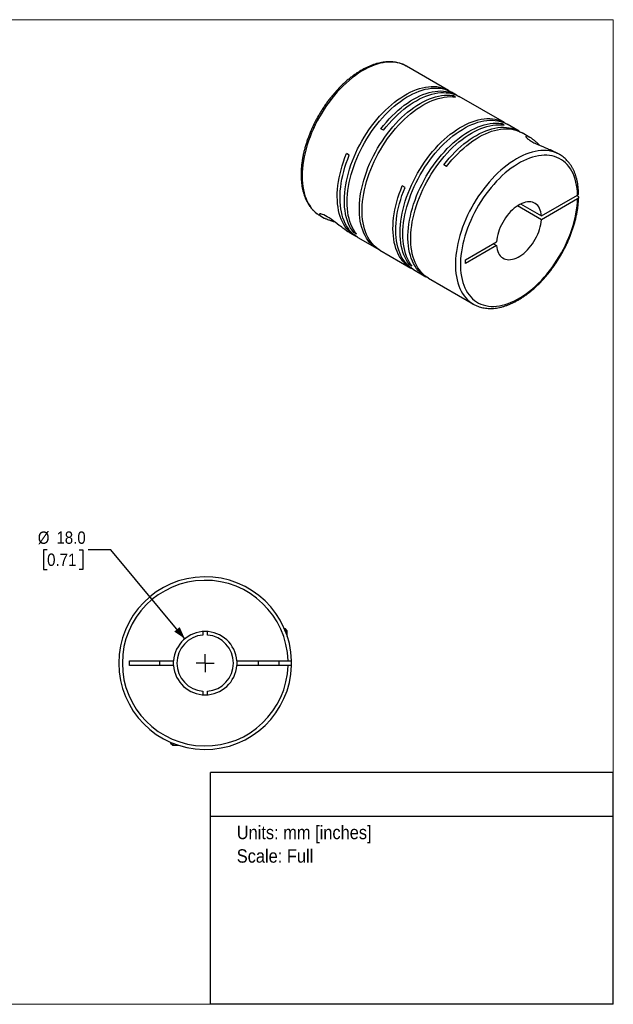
# Model space of a CAD drawing. Header units: millimetres. Extents: x 0 to 432, y 0 to 279.
# Tile 2 of 2: x 263 to 432, y 0 to 279. Entities that reach past the tile are written whole.
import ezdxf
from ezdxf.enums import TextEntityAlignment as Align

# ---------------------------------------------------------------- set-up
doc = ezdxf.new("R2010")
doc.units = ezdxf.units.MM
doc.linetypes.add('SLD-Solid', pattern=[0])
doc.layers.add('SLD-0', color=7, linetype='SLD-Solid', lineweight=25)
doc.layers.add('TEXT', color=140, linetype='SLD-Solid', lineweight=25)
doc.styles.add('SLDTEXTSTYLE0', font='GOTHIC.TTF', dxfattribs={"width": 0.913})
doc.dimstyles.new('SLDDIMSTYLE0', dxfattribs={"dimtxt": 3.5, "dimasz": 3.5, "dimexe": 0, "dimexo": 0.0625, "dimgap": 0.875, "dimtad": 0, "dimtih": 1, "dimtoh": 1, "dimdec": 1, "dimrnd": 1e-09, "dimzin": 4, "dimdsep": 46, "dimtxsty": 'SLDTEXTSTYLE0', "dimsah": 1, "dimcen": 0, "dimadec": 0, "dimazin": 1, "dimtfac": 1, "dimtdec": 1, "dimtofl": 0, "dimtmove": 0, "dimatfit": 3, "dimfxl": 0, "dimfrac": 2, "dimtolj": 1, "dimtzin": 12, "dimarcsym": 0})

# ---------------------------------------------------------------- blocks, each defined once
blk = doc.blocks.new('SW_NOTE_0')
at = {"layer": 'TEXT', "color": 0, "insert": (0, 4.87), "char_height": 3.81, "attachment_point": 1, "style": 'SLDTEXTSTYLE0'}
blk.add_mtext('Units: mm [inches]', dxfattribs=at)
blk = doc.blocks.new('SW_NOTE_0_1')
at = {"layer": 'TEXT', "color": 0, "insert": (0, 4.87), "char_height": 3.81, "attachment_point": 1, "style": 'SLDTEXTSTYLE0'}
blk.add_mtext('Scale: Full', dxfattribs=at)
blk = doc.blocks.new('Block1')
at = {"layer": 'TEXT'}
for p, q in [((431.8, 65.76), (317.5, 65.76)), ((317.5, 0), (317.5, 65.76)), ((431.8, 0), (431.8, 65.76)), ((317.5, 53.39), (431.8, 53.39)), ((431.8, 0), (317.5, 0))]:
    blk.add_line(p, q, dxfattribs=at)
at = {"layer": 'TEXT', "color": 140}
for name, p in [('SW_NOTE_0', (324.99, 45.8)), ('SW_NOTE_0_1', (324.99, 39.13))]:
    blk.add_blockref(name, p, dxfattribs=at)
at = {"layer": 'TEXT', "color": 140, "style": 'SLDTEXTSTYLE0', "width": 0.913, "flags": 2}
for tag, height, p in [('AUTOATTR0', 4.23, (353.81, 56.71)), ('AUTOATTR1_0', 4.76, (333.82, 29.88)), ('AUTOATTR1_1', 4.76, (322.1, 23.73)), ('AUTOATTR1_2', 4.76, (337.78, 17.57))]:
    blk.add_attdef(tag, text='', height=height, dxfattribs=at).set_placement(p, align=Align.BOTTOM_LEFT)
blk = doc.blocks.new('Block2')
at = {"color": 7, "linetype": 'SLD-Solid', "lineweight": 18}
for p, q in [((0, 279.4), (431.8, 279.4)), ((0, 279.4), (0, 0)), ((431.8, 279.4), (431.8, 0)), ((0, 0), (431.8, 0))]:
    blk.add_line(p, q, dxfattribs=at)
blk = doc.blocks.new('_D_5')
at = {"layer": 'SLD-0'}
for p, q in [((271.2, 128.99), (270.14, 128.99)), ((270.14, 128.99), (270.14, 123.43)), ((280.26, 128.99), (281.32, 128.99)), ((281.32, 128.99), (281.32, 123.43)), ((289.24, 128.99), (282.89, 128.99)), ((310.28, 103.73), (289.24, 128.99)), ((270.14, 123.43), (271.2, 123.43)), ((281.32, 123.43), (280.26, 123.43))]:
    blk.add_line(p, q, dxfattribs=at)
blk.add_solid([(310.28, 103.73), (308.81, 107.05), (307.27, 105.77)], dxfattribs=at)
at = {"layer": 'SLD-0', "char_height": 3.5, "attachment_point": 1, "style": 'SLDTEXTSTYLE0'}
for s, insert in [('%%c', (268.56, 134.17)), ('18.0', (273.84, 134.17)), ('0.71', (271.2, 127.9))]:
    blk.add_mtext(s, dxfattribs=dict(at, insert=insert))
blk = doc.blocks.new('SW_CENTERMARKSYMBOL_2')
at = {"layer": 'SLD-0', "color": 0}
for q in [(-2.54, 0), (0, 2.54), (0, -2.54), (2.54, 0)]:
    blk.add_line((0, 0), q, dxfattribs=at)

msp = doc.modelspace()

# ---------------------------------------------------------------- linework, layer by layer
for p, q in [((373.11, 266.23), (373.09, 266.24)), ((385.09, 259.31), (373.11, 266.23)), ((387.32, 258.03), (385.87, 258.86)), ((387.06, 257.46), (386.28, 257.91)), ((386.28, 257.54), (386.28, 257.91)), ((400.9, 250.19), (388.1, 257.58)), ((400.85, 249.5), (400.07, 249.95)), ((400.07, 249.58), (400.07, 249.95)), ((405.14, 247.74), (401.68, 249.74)), ((366.66, 248.01), (365.88, 248.46)), ((408.14, 246.01), (405.92, 247.29)), ((356.92, 240.95), (356.15, 241.4)), ((416.6, 241.13), (415.86, 241.55)), ((416.6, 241.13), (416.56, 241.15)), ((384.48, 237.72), (383.7, 238.17)), ((372.73, 231.82), (371.95, 232.27)), ((411.4, 223.7), (421.66, 229.62)), ((421.66, 229.38), (421.45, 229.5)), ((411.4, 222.63), (404.59, 226.57)), ((405.51, 227.1), (411.4, 223.7)), ((421.66, 228.56), (411.4, 222.63)), ((348.61, 223.8), (349.35, 223.37)), ((357.06, 218.92), (358.58, 218.04)), ((358.16, 219), (358.48, 219.19)), ((358.94, 218.55), (358.16, 219)), ((359.36, 217.59), (364.84, 214.43)), ((389.85, 211.26), (398.71, 216.37)), ((398.71, 215.31), (389.85, 210.19)), ((397.79, 215.84), (398.71, 215.31)), ((365.62, 213.98), (374.38, 208.92)), ((373.96, 209.88), (374.28, 210.06)), ((374.74, 209.43), (373.96, 209.88)), ((389.85, 210.19), (389.85, 211.26)), ((375.16, 208.47), (378.63, 206.47)), ((379.4, 206.02), (392.1, 198.69)), ((392.08, 198.7), (392.1, 198.69)), ((338.5, 106.61), (338.74, 106.61)), ((339.34, 106.01), (338.74, 106.61)), ((315.39, 105.79), (315.39, 104.78)), ((316.69, 104.78), (316.69, 105.79)), ((338.75, 106.01), (339.34, 106.01)), ((339.34, 104.38), (339.34, 106.01)), ((294.54, 97.46), (307.06, 97.46)), ((294.54, 96.16), (294.54, 97.46)), ((307.06, 96.16), (294.54, 96.16)), ((303.04, 97.46), (303.04, 96.16)), ((307.04, 96.81), (307.06, 97.46)), ((307.06, 96.16), (307.04, 96.81)), ((325.02, 97.46), (339.53, 97.46)), ((339.53, 96.16), (325.02, 96.16)), ((331.04, 97.46), (331.04, 96.16)), ((337.04, 96.16), (337.04, 97.46)), ((315.39, 88.84), (315.39, 87.83)), ((316.69, 87.83), (316.69, 88.84)), ((306.24, 74.35), (306.24, 74.11)), ((306.24, 74.11), (306.84, 73.51)), ((306.84, 74.1), (306.84, 73.51)), ((306.84, 73.51), (308.47, 73.51))]:
    msp.add_line(p, q)
at = {"flags": 128}
for points in [[(373.09, 266.24), (372.62, 266.49), (371.95, 266.78), (371.26, 267.02), (370.53, 267.2), (369.78, 267.31), (369, 267.37), (368.2, 267.37), (367.38, 267.31), (366.55, 267.19), (365.7, 267.02), (364.84, 266.78), (363.96, 266.49), (363.08, 266.14), (362.2, 265.73), (361.31, 265.27), (360.41, 264.76), (359.52, 264.19), (358.64, 263.57), (357.75, 262.9), (356.88, 262.19), (356.02, 261.43), (355.17, 260.62), (354.33, 259.78), (353.52, 258.9), (352.72, 257.97), (351.94, 257.02), (351.19, 256.03), (350.46, 255.02), (349.76, 253.97), (349.09, 252.91), (348.45, 251.82), (347.85, 250.71), (347.28, 249.59), (346.74, 248.46), (346.24, 247.32), (345.78, 246.17), (345.37, 245.02), (344.99, 243.87), (344.65, 242.72), (344.36, 241.58), (344.11, 240.44), (343.9, 239.32), (343.74, 238.22), (343.63, 237.13), (343.56, 236.06), (343.53, 235.02), (343.56, 234), (343.63, 233.02), (343.74, 232.06), (343.9, 231.14), (344.1, 230.26), (344.35, 229.41), (344.65, 228.61), (344.98, 227.85), (345.36, 227.13), (345.78, 226.46), (346.24, 225.85), (346.73, 225.28), (347.27, 224.76), (347.84, 224.3), (348.45, 223.89), (348.61, 223.8)], [(358.16, 219), (357.71, 219.63), (357.3, 220.3), (356.92, 221.02), (356.59, 221.78), (356.31, 222.59), (356.06, 223.43), (355.87, 224.32), (355.71, 225.24), (355.6, 226.2), (355.54, 227.18), (355.52, 228.2), (355.55, 229.24), (355.62, 230.31), (355.74, 231.39), (355.9, 232.5), (356.11, 233.62), (356.36, 234.75), (356.66, 235.88), (357, 237.03), (357.38, 238.18), (357.8, 239.32), (358.26, 240.47), (358.76, 241.61), (359.29, 242.73), (359.86, 243.85), (360.47, 244.95), (361.11, 246.04), (361.78, 247.1), (362.48, 248.14), (363.2, 249.15), (363.95, 250.13), (364.73, 251.08), (365.52, 252), (366.34, 252.88), (367.17, 253.72), (368.02, 254.52), (368.88, 255.28), (369.75, 255.99), (370.63, 256.66), (371.51, 257.27), (372.4, 257.84), (373.29, 258.35), (374.18, 258.81), (375.06, 259.22), (375.94, 259.57), (376.81, 259.86), (377.67, 260.09), (378.52, 260.27), (379.35, 260.39), (380.17, 260.45), (380.96, 260.45), (381.74, 260.4), (382.49, 260.28), (383.21, 260.11), (383.91, 259.88), (384.58, 259.59), (385.22, 259.24), (385.48, 259.08)], [(358.94, 218.55), (358.49, 219.18), (358.07, 219.85), (357.7, 220.57), (357.37, 221.33), (357.09, 222.14), (356.84, 222.98), (356.64, 223.87), (356.49, 224.79), (356.38, 225.75), (356.32, 226.73), (356.3, 227.75), (356.33, 228.79), (356.4, 229.86), (356.52, 230.94), (356.68, 232.05), (356.89, 233.17), (357.14, 234.3), (357.44, 235.44), (357.78, 236.58), (358.16, 237.73), (358.58, 238.88), (359.04, 240.02), (359.53, 241.16), (360.07, 242.29), (360.64, 243.4), (361.25, 244.5), (361.89, 245.59), (362.56, 246.65), (363.25, 247.69), (363.98, 248.7), (364.73, 249.68), (365.51, 250.63), (366.3, 251.55), (367.12, 252.43), (367.95, 253.27), (368.8, 254.07), (369.66, 254.83), (370.53, 255.54), (371.41, 256.21), (372.29, 256.82), (373.18, 257.39), (374.07, 257.9), (374.95, 258.36), (375.84, 258.77), (376.72, 259.12), (377.59, 259.41), (378.45, 259.65), (379.3, 259.82), (380.13, 259.94), (380.94, 260), (381.74, 260.01), (382.51, 259.95), (383.26, 259.83), (383.99, 259.66), (384.69, 259.43), (385.36, 259.14), (385.87, 258.86)], [(365.23, 214.21), (364.96, 214.36), (364.34, 214.74), (363.76, 215.17), (363.21, 215.66), (362.69, 216.2), (362.22, 216.8), (361.78, 217.44), (361.39, 218.13), (361.03, 218.86), (360.72, 219.65), (360.45, 220.47), (360.22, 221.33), (360.04, 222.23), (359.91, 223.17), (359.81, 224.14), (359.77, 225.13), (359.77, 226.16), (359.81, 227.21), (359.91, 228.29), (360.04, 229.38), (360.22, 230.49), (360.45, 231.61), (360.72, 232.75), (361.03, 233.89), (361.39, 235.04), (361.78, 236.18), (362.22, 237.33), (362.69, 238.47), (363.21, 239.61), (363.76, 240.73), (364.34, 241.84), (364.96, 242.94), (365.61, 244.01), (366.29, 245.06), (367, 246.09), (367.74, 247.09), (368.5, 248.06), (369.28, 249), (370.09, 249.9), (370.91, 250.77), (371.75, 251.6), (372.6, 252.38), (373.47, 253.12), (374.34, 253.81), (375.22, 254.46), (376.11, 255.05), (377, 255.6), (377.88, 256.09), (378.77, 256.53), (379.65, 256.91), (380.53, 257.24), (381.4, 257.51), (382.25, 257.72), (383.09, 257.88), (383.92, 257.97), (384.73, 258.01), (385.51, 257.99), (386.28, 257.91)], [(365.62, 213.98), (365.12, 214.29), (364.54, 214.72), (363.99, 215.21), (363.47, 215.75), (363, 216.35), (362.56, 216.99), (362.16, 217.68), (361.81, 218.42), (361.5, 219.2), (361.23, 220.02), (361, 220.88), (360.82, 221.78), (360.68, 222.72), (360.59, 223.69), (360.55, 224.69), (360.55, 225.71), (360.59, 226.76), (360.68, 227.84), (360.82, 228.93), (361, 230.04), (361.23, 231.16), (361.5, 232.3), (361.81, 233.44), (362.16, 234.59), (362.56, 235.73), (363, 236.88), (363.47, 238.02), (363.99, 239.16), (364.54, 240.28), (365.12, 241.39), (365.74, 242.49), (366.39, 243.56), (367.07, 244.62), (367.78, 245.64), (368.52, 246.64), (369.28, 247.62), (370.06, 248.55), (370.87, 249.46), (371.69, 250.32), (372.53, 251.15), (373.38, 251.93), (374.24, 252.67), (375.12, 253.36), (376, 254.01), (376.88, 254.6), (377.77, 255.15), (378.66, 255.64), (379.55, 256.08), (380.43, 256.46), (381.31, 256.79), (382.17, 257.06), (383.03, 257.27), (383.87, 257.43), (384.7, 257.52), (385.5, 257.56), (386.29, 257.54), (387.06, 257.46)], [(365.88, 248.46), (366.65, 249.42), (367.43, 250.35), (368.24, 251.25), (369.07, 252.11), (369.91, 252.92), (370.76, 253.7), (371.63, 254.43), (372.51, 255.11), (373.39, 255.75), (374.27, 256.33), (375.16, 256.87), (376.05, 257.35), (376.94, 257.78), (377.82, 258.15), (378.69, 258.46), (379.56, 258.72), (380.41, 258.92), (381.25, 259.07), (382.07, 259.15), (382.88, 259.17), (383.66, 259.14), (384.42, 259.05), (385.16, 258.9), (385.86, 258.69), (386.55, 258.42), (387.2, 258.1), (387.7, 257.79)], [(366.66, 248.01), (367.42, 248.97), (368.21, 249.91), (369.02, 250.8), (369.84, 251.66), (370.69, 252.47), (371.54, 253.25), (372.41, 253.98), (373.28, 254.66), (374.17, 255.3), (375.05, 255.88), (375.94, 256.42), (376.83, 256.9), (377.72, 257.33), (378.6, 257.7), (379.47, 258.01), (380.34, 258.27), (381.19, 258.47), (382.03, 258.62), (382.85, 258.7), (383.65, 258.73), (384.44, 258.69), (385.2, 258.6), (385.93, 258.45), (386.64, 258.24), (387.32, 257.97), (387.97, 257.65), (388.1, 257.58)], [(373.96, 209.88), (373.51, 210.5), (373.1, 211.17), (372.73, 211.89), (372.4, 212.66), (372.11, 213.46), (371.87, 214.31), (371.67, 215.2), (371.52, 216.12), (371.41, 217.07), (371.34, 218.06), (371.32, 219.08), (371.35, 220.12), (371.43, 221.18), (371.54, 222.27), (371.71, 223.37), (371.92, 224.49), (372.17, 225.62), (372.46, 226.76), (372.8, 227.91), (373.18, 229.05), (373.6, 230.2), (374.06, 231.35), (374.56, 232.48), (375.1, 233.61), (375.67, 234.73), (376.27, 235.83), (376.91, 236.91), (377.58, 237.97), (378.28, 239.01), (379.01, 240.03), (379.76, 241.01), (380.53, 241.96), (381.33, 242.88), (382.14, 243.76), (382.98, 244.6), (383.82, 245.4), (384.68, 246.16), (385.55, 246.87), (386.43, 247.53), (387.32, 248.15), (388.2, 248.71), (389.09, 249.23), (389.98, 249.69), (390.87, 250.09), (391.74, 250.44), (392.61, 250.74), (393.47, 250.97), (394.32, 251.15), (395.15, 251.27), (395.97, 251.33), (396.77, 251.33), (397.54, 251.27), (398.29, 251.16), (399.02, 250.98), (399.71, 250.75), (400.38, 250.46), (401.02, 250.12), (401.28, 249.95)], [(374.74, 209.43), (374.29, 210.05), (373.88, 210.73), (373.51, 211.44), (373.18, 212.21), (372.89, 213.01), (372.65, 213.86), (372.45, 214.75), (372.29, 215.67), (372.18, 216.62), (372.12, 217.61), (372.1, 218.63), (372.13, 219.67), (372.2, 220.74), (372.32, 221.82), (372.48, 222.92), (372.69, 224.04), (372.95, 225.17), (373.24, 226.31), (373.58, 227.46), (373.96, 228.6), (374.38, 229.75), (374.84, 230.9), (375.34, 232.03), (375.87, 233.16), (376.45, 234.28), (377.05, 235.38), (377.69, 236.46), (378.36, 237.53), (379.06, 238.56), (379.78, 239.58), (380.53, 240.56), (381.31, 241.51), (382.11, 242.43), (382.92, 243.31), (383.75, 244.15), (384.6, 244.95), (385.46, 245.71), (386.33, 246.42), (387.21, 247.08), (388.09, 247.7), (388.98, 248.26), (389.87, 248.78), (390.76, 249.24), (391.64, 249.64), (392.52, 249.99), (393.39, 250.29), (394.25, 250.52), (395.1, 250.7), (395.93, 250.82), (396.75, 250.88), (397.54, 250.88), (398.32, 250.83), (399.07, 250.71), (399.79, 250.54), (400.49, 250.3), (401.16, 250.01), (401.68, 249.74)], [(379.02, 206.25), (378.75, 206.4), (378.13, 206.78), (377.55, 207.21), (377, 207.7), (376.48, 208.24), (376.01, 208.84), (375.57, 209.48), (375.17, 210.17), (374.82, 210.9), (374.51, 211.69), (374.24, 212.51), (374.01, 213.37), (373.83, 214.27), (373.69, 215.21), (373.6, 216.18), (373.56, 217.17), (373.56, 218.2), (373.6, 219.25), (373.69, 220.33), (373.83, 221.42), (374.01, 222.53), (374.24, 223.65), (374.51, 224.79), (374.82, 225.93), (375.17, 227.08), (375.57, 228.22), (376.01, 229.37), (376.48, 230.51), (377, 231.65), (377.55, 232.77), (378.13, 233.88), (378.75, 234.98), (379.4, 236.05), (380.08, 237.1), (380.79, 238.13), (381.53, 239.13), (382.29, 240.1), (383.07, 241.04), (383.88, 241.95), (384.7, 242.81), (385.54, 243.64), (386.39, 244.42), (387.25, 245.16), (388.13, 245.85), (389.01, 246.5), (389.9, 247.09), (390.78, 247.64), (391.67, 248.13), (392.56, 248.57), (393.44, 248.95), (394.32, 249.28), (395.18, 249.55), (396.04, 249.76), (396.88, 249.92), (397.71, 250.01), (398.51, 250.05), (399.3, 250.03), (400.07, 249.95)], [(379.4, 206.02), (378.91, 206.33), (378.32, 206.76), (377.77, 207.25), (377.26, 207.79), (376.79, 208.39), (376.35, 209.03), (375.95, 209.72), (375.6, 210.46), (375.28, 211.24), (375.02, 212.06), (374.79, 212.92), (374.61, 213.82), (374.47, 214.76), (374.38, 215.73), (374.34, 216.73), (374.34, 217.75), (374.38, 218.8), (374.47, 219.88), (374.61, 220.97), (374.79, 222.08), (375.02, 223.2), (375.28, 224.34), (375.6, 225.48), (375.95, 226.63), (376.35, 227.77), (376.79, 228.92), (377.26, 230.06), (377.77, 231.2), (378.32, 232.32), (378.91, 233.43), (379.53, 234.53), (380.18, 235.6), (380.86, 236.66), (381.57, 237.68), (382.31, 238.68), (383.07, 239.66), (383.85, 240.59), (384.65, 241.5), (385.48, 242.36), (386.32, 243.19), (387.17, 243.97), (388.03, 244.71), (388.91, 245.4), (389.79, 246.05), (390.67, 246.64), (391.56, 247.19), (392.45, 247.68), (393.34, 248.12), (394.22, 248.5), (395.1, 248.83), (395.96, 249.1), (396.82, 249.31), (397.66, 249.47), (398.48, 249.56), (399.29, 249.6), (400.08, 249.58), (400.85, 249.5)], [(383.7, 238.17), (384.46, 239.14), (385.25, 240.07), (386.06, 240.96), (386.89, 241.82), (387.73, 242.64), (388.58, 243.41), (389.45, 244.14), (390.32, 244.83), (391.21, 245.46), (392.09, 246.05), (392.98, 246.58), (393.87, 247.06), (394.76, 247.49), (395.64, 247.86), (396.51, 248.18), (397.38, 248.44), (398.23, 248.64), (399.07, 248.78), (399.89, 248.86), (400.69, 248.89), (401.48, 248.85), (402.24, 248.76), (402.97, 248.61), (403.68, 248.4), (404.36, 248.13), (405.02, 247.81), (405.52, 247.51)], [(384.48, 237.72), (385.24, 238.69), (386.03, 239.62), (386.84, 240.51), (387.66, 241.37), (388.5, 242.19), (389.36, 242.96), (390.22, 243.69), (391.1, 244.37), (391.98, 245.01), (392.87, 245.59), (393.76, 246.13), (394.64, 246.61), (395.53, 247.04), (396.41, 247.41), (397.28, 247.73), (398.15, 247.98), (399, 248.19), (399.84, 248.33), (400.66, 248.41), (401.47, 248.44), (402.25, 248.41), (403.01, 248.31), (403.75, 248.16), (404.45, 247.96), (405.14, 247.69), (405.79, 247.37), (405.92, 247.29)], [(358.98, 217.83), (358.45, 218.12), (357.84, 218.52), (357.27, 218.98), (356.74, 219.49), (356.24, 220.05), (355.78, 220.66), (355.36, 221.32), (354.98, 222.03), (354.64, 222.79), (354.35, 223.59), (354.09, 224.42), (353.89, 225.3), (353.72, 226.22), (353.61, 227.17), (353.53, 228.15), (353.51, 229.16), (353.52, 230.19), (353.59, 231.25), (353.7, 232.34), (353.85, 233.44), (354.05, 234.55), (354.29, 235.68), (354.58, 236.81), (354.91, 237.96), (355.28, 239.1), (355.69, 240.25), (356.15, 241.4)], [(359.36, 217.59), (359.23, 217.67), (358.63, 218.07), (358.06, 218.52), (357.52, 219.03), (357.02, 219.6), (356.56, 220.21), (356.14, 220.87), (355.76, 221.58), (355.42, 222.33), (355.13, 223.13), (354.87, 223.97), (354.67, 224.85), (354.5, 225.76), (354.38, 226.71), (354.31, 227.69), (354.28, 228.7), (354.3, 229.74), (354.37, 230.8), (354.47, 231.88), (354.63, 232.98), (354.83, 234.1), (355.07, 235.23), (355.36, 236.36), (355.69, 237.51), (356.06, 238.65), (356.47, 239.8), (356.92, 240.95)], [(416.56, 241.15), (416.43, 241.22), (415.78, 241.54), (415.09, 241.81), (414.38, 242.01), (413.64, 242.16), (412.87, 242.25), (412.08, 242.28), (411.28, 242.25), (410.45, 242.16), (409.61, 242.01), (408.75, 241.8), (407.88, 241.54), (407, 241.21), (406.12, 240.83), (405.23, 240.4), (404.34, 239.91), (403.45, 239.37), (402.56, 238.78), (401.67, 238.13), (400.8, 237.44), (399.93, 236.7), (399.07, 235.92), (398.23, 235.1), (397.4, 234.23), (396.6, 233.33), (395.81, 232.39), (395.04, 231.42), (394.3, 230.41), (393.59, 229.38), (392.91, 228.33), (392.25, 227.25), (391.63, 226.16), (391.04, 225.04), (390.49, 223.91), (389.97, 222.78), (389.49, 221.63), (389.05, 220.48), (388.65, 219.33), (388.3, 218.18), (387.98, 217.03), (387.71, 215.9), (387.48, 214.77), (387.3, 213.66), (387.17, 212.56), (387.07, 211.48), (387.03, 210.43), (387.03, 209.4), (387.07, 208.39), (387.17, 207.42), (387.3, 206.48), (387.48, 205.58), (387.71, 204.72), (387.98, 203.89), (388.3, 203.11), (388.65, 202.37), (389.05, 201.68), (389.49, 201.04), (389.97, 200.45), (390.49, 199.9), (391.04, 199.42), (391.63, 198.98), (392.08, 198.7)], [(421.66, 229.62), (421.62, 230.6), (421.52, 231.54), (421.39, 232.45), (421.21, 233.33), (420.98, 234.17), (420.71, 234.97), (420.4, 235.73), (420.04, 236.44), (419.65, 237.1), (419.21, 237.72), (418.74, 238.29), (418.22, 238.8), (417.68, 239.27), (417.09, 239.68), (416.48, 240.03), (415.83, 240.33), (415.16, 240.57), (414.45, 240.75), (413.72, 240.88), (412.97, 240.94), (412.19, 240.95), (411.4, 240.9), (410.59, 240.79), (409.76, 240.62), (408.92, 240.4), (408.07, 240.11), (407.21, 239.77), (406.34, 239.38), (405.48, 238.93), (404.61, 238.43), (403.74, 237.87), (402.87, 237.27), (402.01, 236.61), (401.16, 235.91), (400.32, 235.17), (399.5, 234.38), (398.69, 233.55), (397.89, 232.68), (397.12, 231.78), (396.36, 230.84), (395.63, 229.87), (394.93, 228.88), (394.26, 227.85), (393.61, 226.81), (393, 225.74), (392.41, 224.66), (391.87, 223.57), (391.36, 222.46), (390.88, 221.34), (390.45, 220.22), (390.05, 219.1), (389.7, 217.98), (389.39, 216.86), (389.12, 215.75), (388.89, 214.65), (388.71, 213.56), (388.58, 212.49), (388.49, 211.44), (388.44, 210.41), (388.44, 209.41), (388.49, 208.43), (388.58, 207.49), (388.71, 206.57), (388.89, 205.7), (389.12, 204.86), (389.39, 204.06), (389.7, 203.3), (390.05, 202.58), (390.45, 201.92), (390.88, 201.3), (391.36, 200.73), (391.87, 200.21), (392.41, 199.75), (393, 199.34), (393.61, 198.98), (394.26, 198.68), (394.93, 198.44), (395.63, 198.26), (396.36, 198.13), (397.12, 198.06), (397.89, 198.05), (398.69, 198.1), (399.5, 198.21), (400.32, 198.38), (401.16, 198.6), (402.01, 198.88), (402.87, 199.22), (403.74, 199.61), (404.61, 200.06), (405.48, 200.56), (406.34, 201.12), (407.21, 201.72), (408.07, 202.37), (408.92, 203.07), (409.76, 203.81), (410.59, 204.6), (411.4, 205.43), (412.19, 206.3), (412.97, 207.2), (413.72, 208.13), (414.45, 209.1), (415.16, 210.1), (415.83, 211.12), (416.48, 212.16), (417.09, 213.23), (417.68, 214.31), (418.22, 215.41), (418.74, 216.51), (419.21, 217.63), (419.65, 218.75), (420.04, 219.87), (420.4, 220.99), (420.71, 222.11), (420.98, 223.22), (421.21, 224.32), (421.39, 225.41), (421.52, 226.48), (421.62, 227.53), (421.66, 228.56)], [(374.78, 208.7), (374.26, 208.99), (373.65, 209.39), (373.08, 209.85), (372.55, 210.36), (372.05, 210.92), (371.59, 211.53), (371.17, 212.2), (370.79, 212.9), (370.45, 213.66), (370.15, 214.46), (369.9, 215.3), (369.69, 216.17), (369.53, 217.09), (369.41, 218.04), (369.34, 219.02), (369.31, 220.03), (369.33, 221.07), (369.39, 222.13), (369.5, 223.21), (369.65, 224.31), (369.85, 225.42), (370.1, 226.55), (370.38, 227.69), (370.71, 228.83), (371.08, 229.98), (371.5, 231.13), (371.95, 232.27)], [(375.16, 208.47), (375.04, 208.54), (374.43, 208.94), (373.86, 209.4), (373.32, 209.91), (372.82, 210.47), (372.36, 211.08), (371.94, 211.75), (371.56, 212.46), (371.23, 213.21), (370.93, 214.01), (370.68, 214.85), (370.47, 215.72), (370.31, 216.64), (370.19, 217.59), (370.11, 218.57), (370.09, 219.58), (370.11, 220.62), (370.17, 221.68), (370.28, 222.76), (370.43, 223.86), (370.63, 224.97), (370.87, 226.1), (371.16, 227.24), (371.49, 228.38), (371.86, 229.53), (372.27, 230.68), (372.73, 231.82)], [(411.4, 223.7), (411.34, 224.29), (411.23, 224.84), (411.08, 225.35), (410.88, 225.83), (410.64, 226.25), (410.36, 226.63), (410.03, 226.95), (409.68, 227.22), (409.29, 227.43), (408.87, 227.59), (408.42, 227.68), (407.94, 227.72), (407.45, 227.69), (406.93, 227.61), (406.41, 227.46), (405.87, 227.26), (405.33, 227), (404.78, 226.69), (404.24, 226.32), (403.7, 225.9), (403.17, 225.44), (402.66, 224.93), (402.17, 224.38), (401.69, 223.8), (401.24, 223.19), (400.82, 222.54), (400.43, 221.88), (400.07, 221.2), (399.75, 220.51), (399.47, 219.8), (399.23, 219.1), (399.03, 218.4), (398.88, 217.71), (398.77, 217.03), (398.71, 216.37)], [(357.06, 218.92), (356.95, 218.98), (356.54, 219.24), (356.12, 219.52), (355.62, 219.87), (355.12, 220.25), (354.78, 220.51), (354.43, 220.77), (354.08, 221.04), (353.51, 221.49), (352.93, 221.93), (352.36, 222.36), (351.79, 222.76), (351.22, 223.14), (350.68, 223.48), (350.18, 223.76), (349.72, 223.98), (349.33, 224.14), (349.01, 224.24), (348.84, 224.28), (348.69, 224.28), (348.59, 224.27), (348.5, 224.21), (348.49, 224.12), (348.52, 224.04), (348.59, 223.94), (348.69, 223.83), (348.95, 223.62), (349.33, 223.38), (349.81, 223.12), (349.81, 223.12)], [(398.71, 215.31), (398.77, 214.72), (398.88, 214.16), (399.03, 213.65), (399.23, 213.18), (399.47, 212.75), (399.75, 212.38), (400.07, 212.05), (400.43, 211.78), (400.82, 211.57), (401.24, 211.42), (401.69, 211.32), (402.17, 211.29), (402.66, 211.31), (403.17, 211.4), (403.7, 211.54), (404.24, 211.74), (404.78, 212), (405.33, 212.32), (405.87, 212.68), (406.41, 213.1), (406.93, 213.56), (407.45, 214.07), (407.94, 214.62), (408.42, 215.2), (408.87, 215.82), (409.29, 216.46), (409.68, 217.12), (410.03, 217.8), (410.36, 218.5), (410.64, 219.2), (410.88, 219.9), (411.08, 220.6), (411.23, 221.29), (411.34, 221.97), (411.4, 222.63)], [(325.02, 97.46), (325.04, 96.81), (325.02, 96.16)]]:
    msp.add_lwpolyline(points, dxfattribs=at)
for radius, start, end in [(24.5, 1.5203, 358.4797), (23.5, 1.585, 358.415), (9, 4.1416, 175.8584), (8, 94.6604, 265.3396), (8, 274.6604, 85.3396), (9, 184.1416, 355.8584), (24.5, 358.4797, 1.5203)]:
    msp.add_arc((316.04, 96.81), radius, start, end)
for points, knots in [([(373.09, 266.24), (373.08, 266.25), (372.87, 266.38), (372.43, 266.59), (371.77, 266.88), (371.08, 267.1), (370.37, 267.27), (369.63, 267.39), (368.88, 267.46), (368.1, 267.47), (367.31, 267.43), (366.5, 267.34), (365.68, 267.19), (364.84, 266.99), (364, 266.74), (363.15, 266.43), (362.3, 266.07), (361.44, 265.66), (360.58, 265.2), (359.72, 264.7), (358.87, 264.14), (358.02, 263.54), (357.18, 262.9), (356.35, 262.22), (355.53, 261.49), (354.72, 260.73), (353.92, 259.93), (353.15, 259.09), (352.39, 258.22), (351.65, 257.32), (350.94, 256.4), (350.24, 255.44), (349.58, 254.46), (348.93, 253.46), (348.32, 252.44), (347.74, 251.41), (347.18, 250.35), (346.66, 249.29), (346.17, 248.22), (345.72, 247.13), (345.3, 246.05), (344.91, 244.96), (344.57, 243.87), (344.26, 242.78), (343.99, 241.7), (343.76, 240.62), (343.57, 239.55), (343.43, 238.5), (343.32, 237.46), (343.26, 236.44), (343.24, 235.44), (343.26, 234.45), (343.32, 233.5), (343.42, 232.57), (343.57, 231.66), (343.76, 230.79), (344, 229.96), (344.27, 229.15), (344.59, 228.39), (344.95, 227.67), (345.34, 226.99), (345.77, 226.35), (346.24, 225.76), (346.75, 225.21), (347.29, 224.72), (347.86, 224.27), (348.31, 223.96), (348.58, 223.82), (348.65, 223.78)], [0, 0, 0, 0, 0.000727, 0.015777, 0.030825, 0.04589, 0.060993, 0.076151, 0.091377, 0.106675, 0.122049, 0.137493, 0.153001, 0.168563, 0.184168, 0.199807, 0.215469, 0.231146, 0.246831, 0.26252, 0.278206, 0.293888, 0.309564, 0.325234, 0.340895, 0.35655, 0.372197, 0.387837, 0.403472, 0.419101, 0.434725, 0.450346, 0.465964, 0.481579, 0.497194, 0.512808, 0.528423, 0.544039, 0.559657, 0.575278, 0.590903, 0.606534, 0.622169, 0.637812, 0.653462, 0.66912, 0.684786, 0.700462, 0.716147, 0.73184, 0.747542, 0.763251, 0.778964, 0.794677, 0.810386, 0.826082, 0.841759, 0.857407, 0.873014, 0.88857, 0.904062, 0.919483, 0.934827, 0.950092, 0.965283, 0.980412, 0.995493, 1, 1, 1, 1]), ([(410.94, 243.73), (410.87, 243.8), (410.64, 244.03), (410.31, 244.34), (409.93, 244.68), (409.61, 244.96), (409.3, 245.21), (409.02, 245.42), (408.71, 245.65), (408.38, 245.87), (408.05, 246.06), (407.76, 246.21), (407.51, 246.32), (407.29, 246.38), (407.13, 246.4), (407.04, 246.37), (406.99, 246.33), (406.97, 246.26), (407, 246.15), (407.12, 245.97), (407.32, 245.75), (407.61, 245.51), (407.99, 245.24), (408.45, 244.94), (408.99, 244.64), (409.58, 244.34), (410.21, 244.05), (410.79, 243.79), (411.32, 243.57), (411.77, 243.38), (412.28, 243.17), (412.85, 242.94), (413.39, 242.72), (413.86, 242.52), (414.25, 242.35), (414.72, 242.14), (415.26, 241.88), (415.67, 241.67), (415.85, 241.56), (415.86, 241.55)], [0, 0, 0, 0, 0.016448, 0.050457, 0.077184, 0.102857, 0.12748, 0.151061, 0.173608, 0.206465, 0.238003, 0.26826, 0.297278, 0.32976, 0.361195, 0.381621, 0.401653, 0.421323, 0.452943, 0.484007, 0.514679, 0.545127, 0.576283, 0.607233, 0.63817, 0.669286, 0.699948, 0.730765, 0.751492, 0.772418, 0.793591, 0.823287, 0.853768, 0.874586, 0.895833, 0.917539, 0.956711, 0.998073, 1, 1, 1, 1]), ([(421.96, 230.03), (421.95, 230.2), (421.94, 230.7), (421.88, 231.5), (421.77, 232.43), (421.62, 233.33), (421.42, 234.2), (421.19, 235.04), (420.91, 235.83), (420.59, 236.6), (420.23, 237.32), (419.83, 237.99), (419.39, 238.63), (418.92, 239.21), (418.41, 239.75), (417.87, 240.24), (417.3, 240.68), (416.86, 240.98), (416.6, 241.12), (416.56, 241.14)], [0, 0, 0, 0, 0.0340456, 0.098483, 0.1629351, 0.2273643, 0.2917435, 0.3560385, 0.420209, 0.48421, 0.5479946, 0.6115185, 0.6747453, 0.7376535, 0.8002408, 0.8625286, 0.9245623, 0.9864086, 1, 1, 1, 1]), ([(421.66, 229.62), (421.72, 229.66), (421.82, 229.72), (421.91, 229.84), (421.96, 229.95), (421.95, 230.01), (421.95, 230.04)], [0, 0, 0, 0, 0.293202, 0.572858, 0.838962, 1, 1, 1, 1]), ([(421.66, 229.38), (421.69, 229.36), (421.73, 229.34), (421.79, 229.29), (421.84, 229.24), (421.88, 229.19), (421.91, 229.14), (421.94, 229.08), (421.95, 229.03), (421.96, 228.96), (421.95, 228.89), (421.92, 228.81), (421.87, 228.73), (421.79, 228.64), (421.71, 228.59), (421.66, 228.56)], [0, 0, 0, 0, 0.060282, 0.121228, 0.182836, 0.245108, 0.308045, 0.371645, 0.43591, 0.50084, 0.581151, 0.671228, 0.771066, 0.880659, 1, 1, 1, 1]), ([(392.08, 198.71), (392.19, 198.64), (392.51, 198.45), (393.07, 198.2), (393.74, 197.94), (394.44, 197.74), (395.16, 197.59), (395.9, 197.49), (396.67, 197.45), (397.45, 197.46), (398.25, 197.52), (399.06, 197.64), (399.89, 197.81), (400.73, 198.04), (401.58, 198.32), (402.43, 198.65), (403.29, 199.03), (404.15, 199.46), (405, 199.94), (405.86, 200.47), (406.71, 201.04), (407.56, 201.66), (408.39, 202.32), (409.22, 203.02), (410.04, 203.77), (410.84, 204.55), (411.62, 205.36), (412.39, 206.21), (413.14, 207.09), (413.87, 208), (414.58, 208.94), (415.26, 209.91), (415.92, 210.9), (416.54, 211.91), (417.15, 212.93), (417.72, 213.98), (418.26, 215.04), (418.77, 216.11), (419.24, 217.18), (419.68, 218.27), (420.08, 219.36), (420.45, 220.45), (420.78, 221.54), (421.07, 222.62), (421.32, 223.7), (421.53, 224.77), (421.7, 225.84), (421.83, 226.88), (421.92, 227.93), (421.94, 228.62), (421.96, 228.97)], [0, 0, 0, 0, 0.011233, 0.031558, 0.051889, 0.072257, 0.092686, 0.113198, 0.133806, 0.154514, 0.175321, 0.196221, 0.217201, 0.238248, 0.259347, 0.280484, 0.301649, 0.322829, 0.344018, 0.365207, 0.386392, 0.40757, 0.42874, 0.449899, 0.471049, 0.492188, 0.513318, 0.53444, 0.555554, 0.57666, 0.597761, 0.618858, 0.639951, 0.661042, 0.682131, 0.703221, 0.724312, 0.745406, 0.766502, 0.787604, 0.808711, 0.829826, 0.850948, 0.872081, 0.893223, 0.914377, 0.935543, 0.956721, 0.977911, 1, 1, 1, 1]), ([(349.81, 223.12), (349.91, 223.08), (350.1, 222.99), (350.42, 222.85), (350.78, 222.71), (351.17, 222.56), (351.53, 222.44), (351.85, 222.34), (352.11, 222.26), (352.38, 222.18), (352.59, 222.12), (352.71, 222.09), (352.73, 222.08)], [0, 0, 0, 0, 0.120471, 0.24623, 0.377322, 0.51379, 0.655669, 0.733031, 0.813643, 0.897509, 0.984632, 1, 1, 1, 1]), ([(339.53, 97.46), (339.57, 97.46), (339.63, 97.46), (339.73, 97.46), (339.82, 97.46), (339.91, 97.46), (339.99, 97.46), (340.07, 97.46), (340.14, 97.46), (340.21, 97.46), (340.27, 97.46), (340.32, 97.46), (340.37, 97.46), (340.41, 97.46), (340.45, 97.46), (340.47, 97.46), (340.5, 97.46), (340.51, 97.46), (340.52, 97.46), (340.53, 97.46), (340.53, 97.46), (340.53, 97.46)], [0, 0, 0, 0, 0.063668, 0.12611, 0.187326, 0.247315, 0.306078, 0.363615, 0.419925, 0.475008, 0.528865, 0.581496, 0.632901, 0.683079, 0.732031, 0.779758, 0.826258, 0.871532, 0.91558, 0.958403, 1, 1, 1, 1]), ([(340.53, 96.16), (340.53, 96.16), (340.53, 96.16), (340.52, 96.16), (340.49, 96.16), (340.46, 96.16), (340.42, 96.16), (340.37, 96.16), (340.31, 96.16), (340.23, 96.16), (340.14, 96.16), (340.02, 96.16), (339.88, 96.16), (339.71, 96.16), (339.59, 96.16), (339.53, 96.16)], [0, 0, 0, 0, 0.060282, 0.121228, 0.182836, 0.245108, 0.308045, 0.371645, 0.43591, 0.50084, 0.581151, 0.671228, 0.771066, 0.880659, 1, 1, 1, 1])]:
    msp.add_open_spline(points, degree=3, knots=knots)

# ---------------------------------------------------------------- block references
at = {"color": 7, "linetype": 'Continuous'}
for name in ['Block2', 'Block1']:
    msp.add_blockref(name, (0, 0), dxfattribs=at)
at = {"layer": 'SLD-0'}
msp.add_blockref('SW_CENTERMARKSYMBOL_2', (316.04, 96.81), dxfattribs=at)

# ---------------------------------------------------------------- dimensions: what is measured, and where the dimension line sits
dim = msp.add_diameter_dim_2p(p1=(321.8, 89.89), p2=(310.28, 103.73), dimstyle='SLDDIMSTYLE0', dxfattribs=at)
dim.commit()
dim.dimension.update_dxf_attribs({"geometry": '_D_5', "text_midpoint": (275.73, 128.99), "dimtype": 163})

doc.saveas('drawing.dxf')
